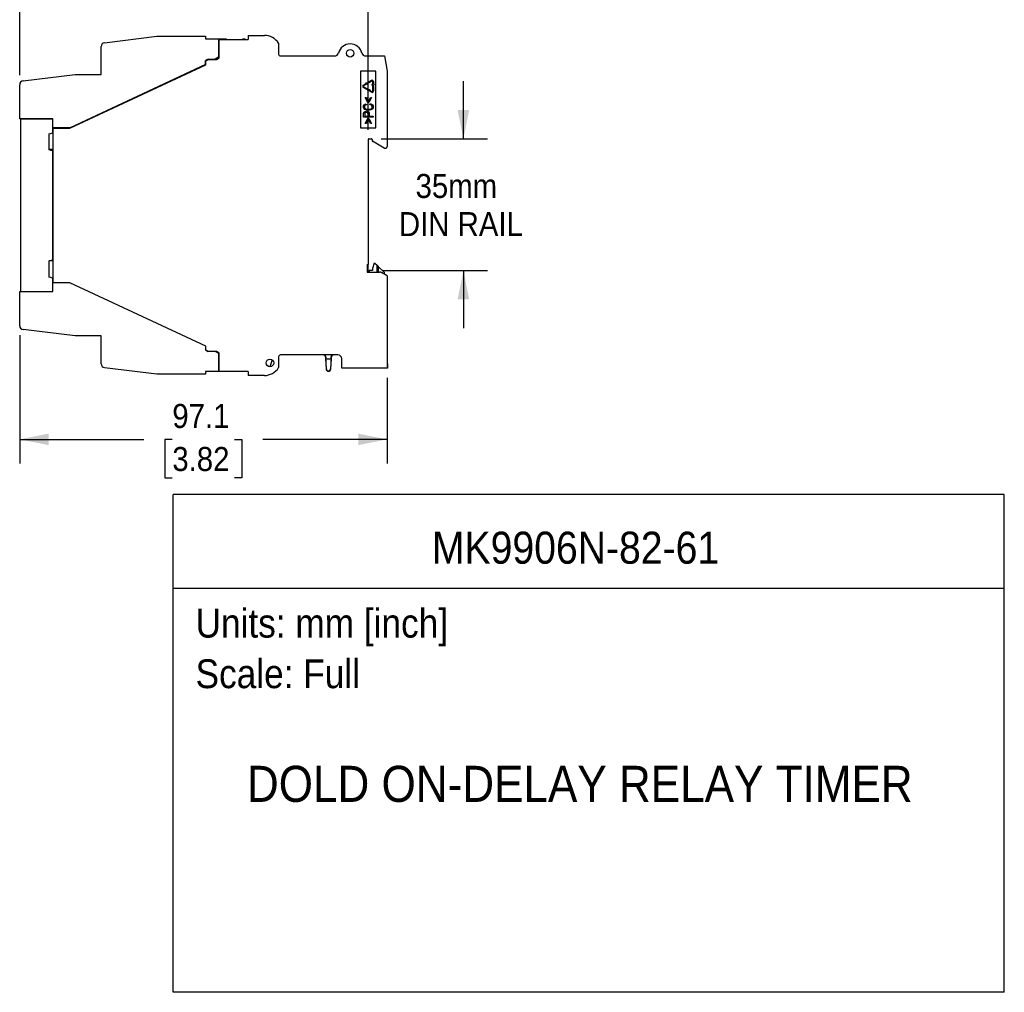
# Model space of a CAD drawing. Header units: millimetres. Extents: x 11 to 559, y 0 to 420.
# Tile 6 of 9: x 299 to 559, y 0 to 257. Entities that reach past the tile are written whole.
import ezdxf
from ezdxf.enums import TextEntityAlignment as Align

# ---------------------------------------------------------------- set-up
doc = ezdxf.new("R2010")
doc.units = ezdxf.units.MM
doc.header["$LTSCALE"] = 2
doc.linetypes.add('SLD-Solid', pattern=[0])
doc.layers.add('DIMENSIONS', color=140, linetype='SLD-Solid', lineweight=25)
doc.layers.add('TEXT', color=140, linetype='SLD-Solid', lineweight=25)
doc.layers.add('SLD-DEFPOINTS', color=7, linetype='Continuous', plot=False)
doc.layers.get('SLD-DEFPOINTS').off()
doc.styles.add('SLDTEXTSTYLE0', font='GOTHIC.TTF', dxfattribs={"width": 0.913})
doc.dimstyles.new('SLDDIMSTYLE0', dxfattribs={"dimtxt": 6.35, "dimasz": 7.62, "dimexe": 0, "dimexo": 0.0625, "dimgap": 1.5875, "dimtad": 0, "dimtih": 1, "dimtoh": 1, "dimdec": 1, "dimrnd": 1e-09, "dimzin": 12, "dimdsep": 46, "dimtxsty": 'SLDTEXTSTYLE0', "dimsah": 1, "dimcen": 0.09, "dimadec": 0, "dimazin": 3, "dimtfac": 1, "dimtdec": 1, "dimtofl": 0, "dimtmove": 0, "dimatfit": 3, "dimfxl": 0, "dimfrac": 2, "dimtolj": 1, "dimtzin": 12, "dimarcsym": 0})
doc.dimstyles.new('SLDDIMSTYLE1', dxfattribs={"dimtxt": 6.35, "dimasz": 7.62, "dimexe": 0, "dimexo": 0.0625, "dimgap": 1.5875, "dimtad": 0, "dimtih": 1, "dimtoh": 1, "dimdec": 1, "dimrnd": 1e-09, "dimzin": 12, "dimdsep": 46, "dimtxsty": 'SLDTEXTSTYLE0', "dimsah": 1, "dimcen": 0.09, "dimadec": 0, "dimazin": 3, "dimtfac": 1, "dimtdec": 1, "dimtmove": 0, "dimatfit": 0, "dimfxl": 0, "dimfrac": 2, "dimtolj": 1, "dimtzin": 12, "dimarcsym": 0})

# ---------------------------------------------------------------- blocks, each defined once
blk = doc.blocks.new('SW_NOTE_0')
at = {"layer": 'TEXT', "color": 0, "insert": (0, 9.73), "char_height": 7.62, "attachment_point": 1, "style": 'SLDTEXTSTYLE0'}
blk.add_mtext('Scale: Full', dxfattribs=at)
blk = doc.blocks.new('SW_NOTE_0_1')
at = {"layer": 'TEXT', "color": 0, "insert": (0, 9.73), "char_height": 7.62, "attachment_point": 1, "style": 'SLDTEXTSTYLE0'}
blk.add_mtext('Units: mm [inch]', dxfattribs=at)
blk = doc.blocks.new('Block1')
at = {"layer": 'TEXT'}
for p, q in [((558.8, 131.53), (339.29, 131.53)), ((339.29, 0.01), (339.29, 131.53)), ((558.8, 0.01), (558.8, 131.53)), ((339.29, 106.79), (558.8, 106.79)), ((558.8, 0.01), (339.29, 0.01))]:
    blk.add_line(p, q, dxfattribs=at)
at = {"layer": 'TEXT', "color": 140}
for name, p in [('SW_NOTE_0_1', (345.18, 91.61)), ('SW_NOTE_0', (345.18, 78.26))]:
    blk.add_blockref(name, p, dxfattribs=at)
at = {"layer": 'TEXT', "color": 140, "style": 'SLDTEXTSTYLE0', "width": 0.913}
for tag, height, p in [('AUTOATTR0', 8.47, (407.61, 110.71)), ('AUTOATTR1', 9.53, (358.74, 47.46))]:
    blk.add_attdef(tag, text='', height=height, dxfattribs=at).set_placement(p, align=Align.BOTTOM_LEFT)
blk = doc.blocks.new('_D_1')
at = {"layer": 'DIMENSIONS'}
for p, q in [((298.72, 242.36), (298.72, 286.82)), ((390.77, 227.87), (390.77, 286.82)), ((298.72, 280.47), (329.03, 280.47)), ((336.54, 280.42), (334.6, 280.42)), ((334.6, 280.42), (334.6, 270.34)), ((352.96, 280.42), (354.89, 280.42)), ((354.89, 280.42), (354.89, 270.34)), ((390.77, 280.47), (360.46, 280.47)), ((334.6, 270.34), (336.54, 270.34)), ((354.89, 270.34), (352.96, 270.34))]:
    blk.add_line(p, q, dxfattribs=at)
for points in [[(298.72, 280.47), (306.34, 278.95), (306.34, 282)], [(390.77, 280.47), (383.15, 282), (383.15, 278.95)]]:
    blk.add_solid(points, dxfattribs=at)
at = {"layer": 'DIMENSIONS', "char_height": 6.35, "attachment_point": 1, "style": 'SLDTEXTSTYLE0'}
for s, insert in [('92.1', (336.54, 289.83)), ('3.62', (336.54, 278.46))]:
    blk.add_mtext(s, dxfattribs=dict(at, insert=insert))
blk = doc.blocks.new('_D_2')
at = {"layer": 'DIMENSIONS'}
for p, q in [((298.72, 173.6), (298.72, 139.75)), ((395.77, 162.36), (395.77, 139.75)), ((298.72, 146.1), (331.53, 146.1)), ((339.04, 146.06), (337.1, 146.06)), ((337.1, 146.06), (337.1, 135.97)), ((355.46, 146.06), (357.39, 146.06)), ((357.39, 146.06), (357.39, 135.97)), ((395.77, 146.1), (362.96, 146.1)), ((337.1, 135.97), (339.04, 135.97)), ((357.39, 135.97), (355.46, 135.97))]:
    blk.add_line(p, q, dxfattribs=at)
for points in [[(298.72, 146.1), (306.34, 144.58), (306.34, 147.63)], [(395.77, 146.1), (388.15, 147.63), (388.15, 144.58)]]:
    blk.add_solid(points, dxfattribs=at)
at = {"layer": 'DIMENSIONS', "char_height": 6.35, "attachment_point": 1, "style": 'SLDTEXTSTYLE0'}
for s, insert in [('97.1', (339.04, 155.46)), ('3.82', (339.04, 144.09))]:
    blk.add_mtext(s, dxfattribs=dict(at, insert=insert))
blk = doc.blocks.new('_D_3')
at = {"layer": 'DIMENSIONS'}
for p, q in [((415.92, 225.53), (415.92, 240.77)), ((394.16, 225.53), (422.27, 225.53)), ((394.46, 190.7), (422.27, 190.7)), ((415.92, 190.7), (415.92, 175.46))]:
    blk.add_line(p, q, dxfattribs=at)
for points in [[(415.92, 225.53), (417.45, 233.15), (414.4, 233.15)], [(415.92, 190.7), (414.4, 183.08), (417.45, 183.08)]]:
    blk.add_solid(points, dxfattribs=at)
at = {"layer": 'DIMENSIONS', "char_height": 6.35, "attachment_point": 1, "style": 'SLDTEXTSTYLE0'}
for s, insert in [('35mm', (403.29, 216.23)), ('DIN RAIL', (398.9, 206.15))]:
    blk.add_mtext(s, dxfattribs=dict(at, insert=insert))

msp = doc.modelspace()

# ---------------------------------------------------------------- linework, layer by layer
for p, q in [((321.15, 250.91), (334.92, 252.6)), ((334.92, 252.6), (347.82, 252.6)), ((347.82, 252.6), (347.82, 251.9)), ((359.07, 252.83), (359.07, 251.75)), ((359.07, 252.83), (363.37, 252.83)), ((320.27, 242.5), (320.27, 249.92)), ((347.82, 251.9), (351.22, 251.9)), ((351.22, 251.9), (351.22, 247.1)), ((351.22, 251.9), (353.27, 251.9)), ((351.22, 251.3), (351.37, 251.3)), ((351.37, 246.9), (351.37, 251.75)), ((351.37, 251.75), (359.07, 251.75)), ((353.27, 251.9), (353.27, 251.75)), ((357.67, 251.75), (357.67, 251.9)), ((357.67, 251.9), (358.17, 251.9)), ((358.17, 251.9), (358.43, 251.75)), ((367.12, 250.75), (367.12, 247.9)), ((351.22, 247.1), (350.35, 246.6)), ((367.62, 247.4), (381.94, 247.4)), ((390.1, 247.4), (395.07, 247.4)), ((395.07, 247.4), (395.77, 243.4)), ((312, 228.35), (347.92, 245.1)), ((347.82, 245.15), (312.01, 228.45)), ((348.51, 246.6), (347.82, 246.2)), ((347.82, 245.15), (347.82, 246.2)), ((347.82, 245.06), (347.82, 245.15)), ((347.92, 246.1), (348.61, 246.5)), ((347.92, 245.1), (347.92, 246.1)), ((348.51, 246.6), (350.35, 246.6)), ((348.61, 246.5), (350.68, 246.5)), ((350.68, 246.5), (351.37, 246.9)), ((299.6, 240.81), (313.37, 242.5)), ((313.37, 242.5), (320.27, 242.5)), ((392.77, 243.4), (388.77, 243.4)), ((388.77, 243.4), (388.77, 228.4)), ((392.77, 228.4), (392.77, 243.4)), ((395.77, 243.4), (395.77, 223.5)), ((298.72, 230.75), (298.72, 239.82)), ((389.47, 239.72), (390.25, 240.17)), ((390.36, 239.98), (389.58, 239.53)), ((389.58, 239.28), (390.56, 238.72)), ((390.25, 240.17), (390.16, 240.32)), ((390.16, 240.32), (390.74, 240.32)), ((390.45, 239.82), (390.36, 239.98)), ((390.74, 240.32), (390.45, 239.82)), ((390.81, 240.49), (391.64, 240.97)), ((390.92, 240.3), (390.81, 240.49)), ((391.75, 240.78), (390.92, 240.3)), ((392.07, 239.44), (391.78, 239.94)), ((391.78, 239.94), (391.96, 239.94)), ((391.96, 239.94), (391.96, 240.65)), ((391.96, 238.15), (391.96, 239.34)), ((391.96, 239.34), (392.18, 239.34)), ((392.36, 239.94), (392.07, 239.44)), ((392.18, 240.65), (392.18, 239.94)), ((392.18, 239.94), (392.36, 239.94)), ((392.18, 239.34), (392.18, 238.15)), ((390.45, 238.53), (389.47, 239.09)), ((390.56, 238.72), (390.45, 238.53)), ((390.92, 238.05), (390.63, 238.55)), ((390.63, 238.55), (391.21, 238.55)), ((391.01, 238.21), (390.92, 238.05)), ((391.64, 237.84), (391.01, 238.21)), ((391.21, 238.55), (391.12, 238.39)), ((391.12, 238.39), (391.75, 238.03)), ((390.68, 235.07), (389.98, 236.39)), ((389.98, 236.39), (390.29, 236.39)), ((390.25, 234.77), (390.33, 234.51)), ((390.29, 236.39), (390.83, 235.34)), ((390.97, 235.07), (390.68, 235.07)), ((390.83, 235.34), (391.37, 236.39)), ((391.68, 236.39), (390.97, 235.07)), ((391.19, 234.54), (391.27, 234.81)), ((391.37, 236.39), (391.68, 236.39)), ((389.56, 231.25), (389.56, 232.01)), ((389.86, 232.03), (389.86, 231.52)), ((389.86, 231.52), (390.75, 231.52)), ((390.75, 231.52), (390.75, 232.03)), ((391.05, 232.03), (391.05, 231.52)), ((391.05, 231.52), (392.06, 231.52)), ((392.06, 231.52), (392.06, 231.25)), ((307.47, 230.75), (298.72, 230.75)), ((298.92, 230.7), (298.92, 185.2)), ((307.47, 230.7), (298.92, 230.7)), ((301.19, 230.75), (301.03, 230.7)), ((307.47, 228.45), (307.47, 230.75)), ((392.06, 231.25), (389.56, 231.25)), ((389.98, 229.56), (390.68, 230.88)), ((390.29, 229.56), (389.98, 229.56)), ((390.83, 230.6), (390.29, 229.56)), ((390.68, 230.88), (390.97, 230.88)), ((391.37, 229.56), (390.83, 230.6)), ((390.97, 230.88), (391.68, 229.56)), ((391.68, 229.56), (391.37, 229.56)), ((306.47, 226.84), (307.47, 227.1)), ((306.47, 222.57), (306.47, 226.84)), ((312.01, 228.45), (307.47, 228.45)), ((307.47, 227.1), (307.47, 228.45)), ((307.52, 187.45), (307.52, 228.35)), ((307.52, 228.35), (312, 228.35)), ((388.77, 228.4), (392.77, 228.4)), ((390.77, 225.33), (390.77, 192.28)), ((390.97, 225.53), (391.62, 225.53)), ((391.82, 225.33), (391.82, 225.03)), ((395.02, 223.07), (391.92, 224.86)), ((307.52, 222.7), (306.47, 222.7)), ((307.47, 222.3), (306.47, 222.57)), ((306.82, 222.48), (307.52, 222.48)), ((307.47, 193.5), (307.47, 222.3)), ((306.47, 193.24), (307.47, 193.5)), ((306.47, 188.97), (306.47, 193.24)), ((307.52, 193.25), (306.54, 193.25)), ((306.82, 193.33), (307.52, 193.33)), ((392.32, 192.7), (391.92, 191.21)), ((392.32, 192.7), (392.49, 192.7)), ((392.49, 192.7), (393.12, 192.11)), ((390.47, 192.28), (390.77, 192.28)), ((390.47, 192.28), (390.47, 190.28)), ((390.47, 190.28), (393.77, 190.28)), ((390.77, 190.28), (390.77, 192.28)), ((391.02, 190.7), (391.02, 190.28)), ((391.92, 190.7), (391.02, 190.7)), ((391.92, 191.21), (391.92, 190.7)), ((393.12, 190.28), (393.12, 192.11)), ((393.42, 191.82), (395.02, 190.3)), ((393.42, 191.82), (393.42, 190.28)), ((395.77, 189.28), (394.27, 190.15)), ((395.02, 190.3), (395.02, 189.71)), ((307.47, 188.7), (306.47, 188.97)), ((307.47, 187.5), (307.47, 188.7)), ((307.47, 185.2), (307.47, 187.5)), ((307.47, 187.5), (307.52, 187.5)), ((312, 187.45), (307.52, 187.45)), ((347.92, 170.7), (312, 187.45)), ((395.77, 189.28), (395.77, 164.9)), ((298.72, 176.14), (298.72, 185.2)), ((298.72, 185.2), (307.47, 185.2)), ((313.37, 173.45), (299.6, 175.14)), ((320.27, 173.45), (313.37, 173.45)), ((320.27, 166.04), (320.27, 173.45)), ((347.82, 170.75), (347.82, 169.75)), ((347.82, 169.75), (348.51, 169.35)), ((347.92, 169.7), (347.92, 170.7)), ((348.61, 169.3), (347.92, 169.7)), ((348.51, 169.35), (348.53, 169.35)), ((350.68, 169.3), (348.61, 169.3)), ((350.44, 169.3), (351.22, 168.85)), ((351.37, 168.9), (350.68, 169.3)), ((351.22, 168.85), (351.22, 164.05)), ((351.37, 164.05), (351.37, 168.9)), ((365.43, 167.09), (364.79, 165.31)), ((367.12, 167.9), (367.12, 165.05)), ((382.77, 168.4), (367.62, 168.4)), ((379.56, 167.93), (379.47, 167.93)), ((379.47, 167.93), (379.64, 164.72)), ((379.58, 167.4), (380.96, 167.4)), ((379.72, 164.73), (379.58, 167.4)), ((380.96, 167.4), (380.82, 164.73)), ((380.9, 164.72), (381.07, 167.93)), ((381.07, 167.93), (380.99, 167.93)), ((383.77, 164.9), (383.77, 167.4)), ((334.92, 163.35), (321.15, 165.04)), ((351.22, 164.05), (347.82, 164.05)), ((347.82, 164.05), (347.82, 163.35)), ((351.37, 164.21), (351.22, 164.21)), ((351.37, 164.05), (351.22, 164.05)), ((359.07, 164.05), (351.37, 164.05)), ((359.07, 164.05), (359.07, 162.98)), ((379.64, 164.72), (379.72, 164.73)), ((380.82, 164.73), (380.9, 164.72)), ((395.77, 164.9), (383.77, 164.9)), ((395.77, 166.1), (395.92, 166.1)), ((395.92, 164.9), (395.77, 164.9)), ((395.92, 166.1), (395.92, 164.9)), ((347.82, 163.35), (334.92, 163.35)), ((363.37, 162.98), (359.07, 162.98))]:
    msp.add_line(p, q)
at = {"flags": 128}
msp.add_lwpolyline([(393.12, 192.11), (393.13, 192.1), (393.14, 192.09), (393.16, 192.07), (393.19, 192.04), (393.23, 192.01), (393.27, 191.96), (393.32, 191.92), (393.37, 191.87), (393.42, 191.82)], dxfattribs=at)
for centre, radius in [((386.02, 248.1), 0.997), ((364.82, 166.3), 0.998)]:
    msp.add_circle(centre, radius)
for centre, radius, start, end in [((363.37, 248.4), 4.43, 32.0638, 90), ((321.27, 249.92), 1, 97, 180), ((386.02, 247.4), 3.2, 13.7741, 166.2259), ((367.62, 247.9), 0.5, 180, 270), ((381.94, 248.4), 1, 270, 346.2259), ((390.1, 248.4), 1, 193.7741, 270), ((299.72, 239.82), 1, 97, 180), ((389.65, 239.4), 0.361, 120, 240), ((389.65, 239.4), 0.144, 120, 240), ((391.82, 240.65), 0.361, 0, 120), ((391.82, 240.65), 0.144, 0, 120), ((391.82, 238.15), 0.361, 240, 0), ((391.82, 238.15), 0.144, 240, 0), ((390.97, 225.33), 0.2, 90, 180), ((391.62, 225.33), 0.2, 0, 90), ((392.02, 225.03), 0.2, 180, 240), ((395.27, 223.5), 0.5, 240, 0), ((393.77, 189.28), 1, 60, 90), ((299.72, 176.14), 1, 180, 263), ((367.62, 167.9), 0.5, 90, 180), ((382.77, 167.4), 1, 0, 90), ((321.27, 166.04), 1, 180, 263), ((363.37, 167.4), 4.43, 270, 327.9362), ((380.27, 164.75), 0.635, 183, 357), ((380.27, 164.75), 0.551, 183, 357)]:
    msp.add_arc(centre, radius, start, end)
for centre, major_axis, ratio, start_param, end_param in [((378.97, 167.9), (-0.5, 0), 0.999656, 3.193935, 4.712389), ((379.61, 167.4), (-0.052, 1), 0.02615, 1.015347, 1.569425), ((380.94, 167.4), (0.052, 1), 0.02615, 4.71376, 5.267838), ((381.57, 167.9), (-0.5, 0), 0.999656, 4.712389, 6.230843)]:
    msp.add_ellipse(centre, major_axis=major_axis, ratio=ratio, start_param=start_param, end_param=end_param)
for points, knots in [([(389.52, 233.98), (389.52, 234.18), (389.58, 234.35), (389.84, 234.62), (390.02, 234.72), (390.25, 234.77)], [-2, -2, -2, -2, -1, -1, 0, 0, 0, 0]), ([(390.33, 234.51), (390.15, 234.46), (390.01, 234.4), (389.85, 234.22), (389.8, 234.11), (389.8, 233.98)], [-2, -2, -2, -2, -1, -1, 0, 0, 0, 0]), ([(391.82, 233.96), (391.82, 234.1), (391.77, 234.23), (391.56, 234.43), (391.4, 234.5), (391.19, 234.54)], [-2, -2, -2, -2, -1, -1, 0, 0, 0, 0]), ([(391.27, 234.81), (391.54, 234.75), (391.75, 234.65), (392.04, 234.36), (392.11, 234.19), (392.11, 233.98)], [-2, -2, -2, -2, -1, -1, 0, 0, 0, 0]), ([(390.8, 233.04), (390.54, 233.04), (390.31, 233.08), (389.92, 233.24), (389.77, 233.35), (389.57, 233.64), (389.52, 233.81), (389.52, 233.98)], [-3, -3, -3, -3, -2, -2, -1, -1, 0, 0, 0, 0]), ([(389.56, 232.01), (389.57, 232.06), (389.57, 232.17), (389.58, 232.27), (389.59, 232.31)], [0, 0, 0, 0, 0.574657, 1, 1, 1, 1]), ([(389.59, 232.31), (389.61, 232.41), (389.65, 232.49), (389.76, 232.62), (389.84, 232.68), (390.05, 232.76), (390.16, 232.78), (390.29, 232.78)], [-3, -3, -3, -3, -2, -2, -1, -1, 0, 0, 0, 0]), ([(389.8, 233.98), (389.8, 233.82), (389.85, 233.69), (390.04, 233.49), (390.16, 233.42), (390.47, 233.33), (390.63, 233.31), (390.79, 233.31)], [-3, -3, -3, -3, -2, -2, -1, -1, 0, 0, 0, 0]), ([(389.88, 232.27), (389.88, 232.26), (389.87, 232.23), (389.87, 232.17), (389.86, 232.1), (389.86, 232.05), (389.86, 232.03)], [0, 0, 0, 0, 0.167144, 0.388538, 0.665876, 1, 1, 1, 1]), ([(390.3, 232.5), (390.19, 232.5), (390.1, 232.48), (389.95, 232.4), (389.91, 232.34), (389.88, 232.27)], [0, 0, 0, 0, 1, 1, 2, 2, 2, 2]), ([(390.29, 232.78), (390.5, 232.78), (390.68, 232.72), (390.98, 232.51), (391.05, 232.31), (391.05, 232.03)], [-2, -2, -2, -2, -1, -1, 0, 0, 0, 0]), ([(390.75, 232.03), (390.75, 232.2), (390.71, 232.32), (390.56, 232.47), (390.44, 232.5), (390.3, 232.5)], [0, 0, 0, 0, 1, 1, 2, 2, 2, 2]), ([(390.79, 233.31), (391.01, 233.31), (391.19, 233.34), (391.51, 233.43), (391.63, 233.51), (391.78, 233.72), (391.82, 233.83), (391.82, 233.96)], [-3, -3, -3, -3, -2, -2, -1, -1, 0, 0, 0, 0]), ([(392.11, 233.98), (392.11, 233.76), (392.05, 233.59), (391.83, 233.32), (391.67, 233.21), (391.26, 233.07), (391.03, 233.04), (390.8, 233.04)], [-3, -3, -3, -3, -2, -2, -1, -1, 0, 0, 0, 0]), ([(379.56, 167.93), (379.55, 168.01), (379.53, 168.08), (379.47, 168.2), (379.43, 168.25), (379.34, 168.33), (379.29, 168.36), (379.19, 168.39), (379.13, 168.4), (379.08, 168.4)], [0, 0, 0, 0, 0.25, 0.25, 0.5, 0.5, 0.75, 0.75, 1, 1, 1, 1]), ([(381.46, 168.4), (381.36, 168.4), (381.25, 168.37), (381.11, 168.25), (381.07, 168.2), (381.01, 168.08), (380.99, 168.01), (380.99, 167.93)], [0, 0, 0, 0, 0.5, 0.5, 0.75, 0.75, 1, 1, 1, 1])]:
    msp.add_open_spline(points, degree=3, knots=knots)

# ---------------------------------------------------------------- block references
at = {"layer": 'SLD-DEFPOINTS'}
msp.add_blockref('Block1', (0, 0), dxfattribs=at).add_auto_attribs({'AUTOATTR0': 'MK9906N-82-61', 'AUTOATTR1': 'DOLD ON-DELAY RELAY TIMER'})

# ---------------------------------------------------------------- dimensions: what is measured, and where the dimension line sits
at = {"layer": 'DIMENSIONS'}
for base, p1, p2, picture, middle in [((298.72099909, 280.4733811), (390.77099909, 225.32902083), (298.72099909, 239.82050175), '_D_1', (344.74599909, 280.4733811)), ((298.72099909, 146.10379711), (395.77099909, 164.90402083), (298.72099909, 176.13753992), '_D_2', (347.24599909, 146.10379711))]:
    dim = msp.add_linear_dim(base=base, p1=p1, p2=p2, dimstyle='SLDDIMSTYLE0', dxfattribs=at)
    dim.commit()
    dim.dimension.update_dxf_attribs({"geometry": picture, "text_midpoint": middle, "dimtype": 160})
dim = msp.add_linear_dim(base=(415.92, 190.7), p1=(391.62, 225.53), p2=(391.92, 190.7), angle=90, text='35mm\\PDIN RAIL', dimstyle='SLDDIMSTYLE1', dxfattribs=at)
dim.commit()
dim.dimension.update_dxf_attribs({"geometry": '_D_3', "text_midpoint": (415.92, 208.12), "dimtype": 160})

doc.saveas('drawing.dxf')
